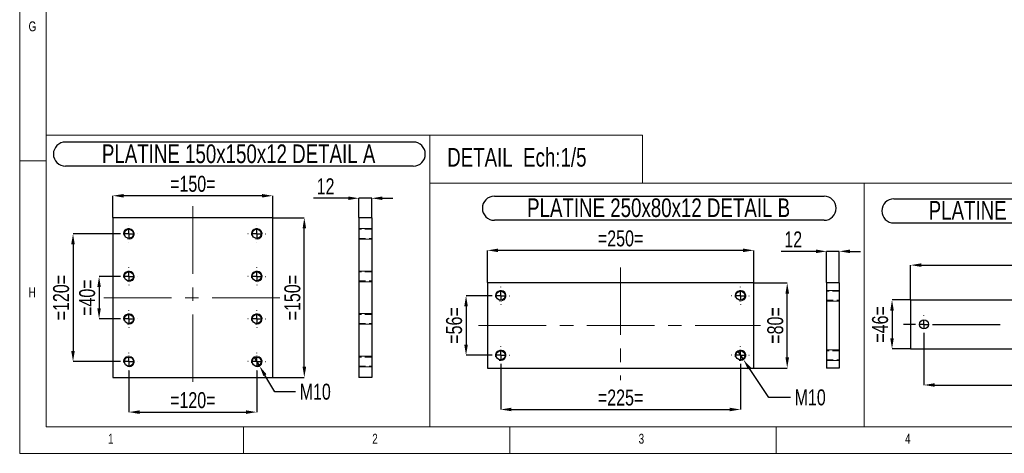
# Model space of a CAD drawing. Header units: millimetres. Extents: x 5 to 3649, y 4 to 418.
# Tile 1 of 105: x 5 to 190, y 5 to 87. Entities that reach past the tile are written whole.
import ezdxf

# ---------------------------------------------------------------- set-up
doc = ezdxf.new("R2010")
doc.units = ezdxf.units.MM
doc.header["$PDSIZE"] = -1
doc.linetypes.add('CENTERX2', pattern=[20.32, 12.7, -2.54, 2.54, -2.54])
doc.linetypes.add('HIDDEN', pattern=[1.905, 1.27, -0.635])
for name, color, linetype in [('COTES', 1, 'Continuous'), ('NOTES', 6, 'Continuous'), ('TRAIT-FINS', 9, 'Continuous'), ('TRAIT-MIXTES', 3, 'CENTERX2'), ('TRAIT-TIRET', 2, 'HIDDEN')]:
    doc.layers.add(name, color=color, linetype=linetype)
doc.layers.add('TRAIT-FORT', color=4, linetype='Continuous', lineweight=25)
doc.styles.add('SLDTEXTSTYLE0', font='TXT', dxfattribs={"width": 0.75})
doc.dimstyles.new('SLDDIMSTYLE3', dxfattribs={"dimtxt": 3, "dimasz": 2, "dimexe": 0, "dimexo": 0.0625, "dimgap": 0.75, "dimtad": 1, "dimdec": 0, "dimlfac": 5, "dimrnd": 1e-09, "dimzin": 12, "dimdsep": 46, "dimtxsty": 'SLDTEXTSTYLE0', "dimsah": 1, "dimcen": 0.09, "dimadec": 0, "dimazin": 3, "dimtfac": 1, "dimtdec": 0, "dimtmove": 0, "dimatfit": 0, "dimfxl": 1, "dimfrac": 2, "dimtolj": 1, "dimtzin": 12, "dimarcsym": 0})
doc.dimstyles.new('SLDDIMSTYLE4', dxfattribs={"dimtxt": 3, "dimasz": 2, "dimexe": 0, "dimexo": 0.0625, "dimgap": 0.75, "dimtad": 1, "dimdec": 0, "dimlfac": 5, "dimrnd": 1e-09, "dimzin": 12, "dimdsep": 46, "dimtxsty": 'SLDTEXTSTYLE0', "dimsah": 1, "dimcen": 0.09, "dimadec": 0, "dimazin": 3, "dimtfac": 1, "dimtdec": 0, "dimtofl": 0, "dimtmove": 0, "dimatfit": 3, "dimfxl": 1, "dimfrac": 2, "dimtolj": 1, "dimtzin": 12, "dimarcsym": 0})
doc.dimstyles.new('SLDDIMSTYLE5', dxfattribs={"dimtxt": 3, "dimasz": 2, "dimexe": 0, "dimexo": 0.0625, "dimgap": 0.75, "dimtad": 0, "dimtih": 1, "dimtoh": 1, "dimdec": 0, "dimlfac": 5, "dimrnd": 1e-09, "dimzin": 12, "dimdsep": 46, "dimtxsty": 'SLDTEXTSTYLE0', "dimblk1": 'NONE', "dimsah": 1, "dimcen": 0, "dimadec": 0, "dimazin": 3, "dimtfac": 1, "dimtdec": 0, "dimtmove": 0, "dimatfit": 3, "dimldrblk": 'NONE', "dimfxl": 1, "dimfrac": 2, "dimtolj": 1, "dimtzin": 12, "dimarcsym": 0})

# ---------------------------------------------------------------- blocks, each defined once
blk = doc.blocks.new('_D_29')
at = {"layer": 'COTES', "color": 0, "lineweight": -2, "transparency": 16777216}
for p, q in [((23.78, 38.26), (19.9, 38.26)), ((19.9, 36.26), (19.9, 32.26)), ((23.78, 30.26), (19.9, 30.26))]:
    blk.add_line(p, q, dxfattribs=at)
at = {"layer": 'COTES', "color": 0, "transparency": 16777216}
for points in [[(19.57, 36.26), (20.23, 36.26), (19.9, 38.26)], [(19.57, 32.26), (20.23, 32.26), (19.9, 30.26)]]:
    blk.add_solid(points, dxfattribs=at)
at = {"layer": 'Defpoints', "color": 0, "transparency": 16777216}
for p in [(23.84, 38.26), (19.9, 30.26), (23.84, 30.26)]:
    blk.add_point(p, dxfattribs=at)
at = {"layer": 'COTES', "color": 0, "transparency": 16777216, "insert": (16.15, 34.26), "char_height": 3, "attachment_point": 2, "rotation": 90, "style": 'SLDTEXTSTYLE0'}
blk.add_mtext('\\A1;=40=', dxfattribs=at)
blk = doc.blocks.new('_D_30')
at = {"layer": 'COTES', "color": 0, "lineweight": -2, "transparency": 16777216}
for p, q in [((23.78, 46.26), (15.01, 46.26)), ((15.01, 44.26), (15.01, 24.26)), ((23.78, 22.26), (15.01, 22.26))]:
    blk.add_line(p, q, dxfattribs=at)
at = {"layer": 'COTES', "color": 0, "transparency": 16777216}
for points in [[(14.67, 44.26), (15.34, 44.26), (15.01, 46.26)], [(14.67, 24.26), (15.34, 24.26), (15.01, 22.26)]]:
    blk.add_solid(points, dxfattribs=at)
at = {"layer": 'Defpoints', "color": 0, "transparency": 16777216}
for p in [(23.84, 46.26), (15.01, 22.26), (23.84, 22.26)]:
    blk.add_point(p, dxfattribs=at)
at = {"layer": 'COTES', "color": 0, "transparency": 16777216, "insert": (11.26, 34.26), "char_height": 3, "attachment_point": 2, "rotation": 90, "style": 'SLDTEXTSTYLE0'}
blk.add_mtext('\\A1;=120=', dxfattribs=at)
blk = doc.blocks.new('_D_31')
at = {"layer": 'COTES', "color": 0, "lineweight": -2, "transparency": 16777216}
for p, q in [((25.49, 20.54), (25.49, 12.75)), ((49.49, 20.54), (49.49, 12.75)), ((27.49, 12.75), (47.49, 12.75))]:
    blk.add_line(p, q, dxfattribs=at)
at = {"layer": 'COTES', "color": 0, "transparency": 16777216}
for points in [[(27.49, 13.08), (27.49, 12.41), (25.49, 12.75)], [(47.49, 13.08), (47.49, 12.41), (49.49, 12.75)]]:
    blk.add_solid(points, dxfattribs=at)
at = {"layer": 'Defpoints', "color": 0, "transparency": 16777216}
for p in [(25.49, 20.61), (49.49, 20.61), (49.49, 12.75)]:
    blk.add_point(p, dxfattribs=at)
at = {"layer": 'COTES', "color": 0, "transparency": 16777216, "insert": (37.49, 16.5), "char_height": 3, "attachment_point": 2, "style": 'SLDTEXTSTYLE0'}
blk.add_mtext('\\A1;=120=', dxfattribs=at)
blk = doc.blocks.new('_D_32')
at = {"layer": 'COTES', "color": 0, "lineweight": -2, "transparency": 16777216}
for p, q in [((22.49, 49.32), (22.49, 53.41)), ((50.49, 53.41), (24.49, 53.41)), ((52.49, 49.32), (52.49, 53.41))]:
    blk.add_line(p, q, dxfattribs=at)
at = {"layer": 'COTES', "color": 0, "transparency": 16777216}
for points in [[(24.49, 53.74), (24.49, 53.08), (22.49, 53.41)], [(50.49, 53.74), (50.49, 53.08), (52.49, 53.41)]]:
    blk.add_solid(points, dxfattribs=at)
at = {"layer": 'Defpoints', "color": 0, "transparency": 16777216}
for p in [(22.49, 53.41), (22.49, 49.26), (52.49, 49.26)]:
    blk.add_point(p, dxfattribs=at)
at = {"layer": 'COTES', "color": 0, "transparency": 16777216, "insert": (37.49, 57.16), "char_height": 3, "attachment_point": 2, "style": 'SLDTEXTSTYLE0'}
blk.add_mtext('\\A1;=150=', dxfattribs=at)
blk = doc.blocks.new('_D_33')
at = {"layer": 'COTES', "color": 0, "lineweight": -2, "transparency": 16777216}
for p, q in [((48.97, 23.11), (50.01, 21.4)), ((52.9, 16.59), (51.04, 19.68)), ((56.79, 16.59), (52.9, 16.59))]:
    blk.add_line(p, q, dxfattribs=at)
at = {"layer": 'COTES', "color": 0, "transparency": 16777216}
blk.add_solid([(51.32, 19.86), (50.75, 19.51), (50.01, 21.4)], dxfattribs=at)
at = {"layer": 'Defpoints', "color": 0, "transparency": 16777216}
for p in [(48.97, 23.11), (50.01, 21.4)]:
    blk.add_point(p, dxfattribs=at)
at = {"layer": 'COTES', "color": 0, "transparency": 16777216, "insert": (57.54, 18.09), "char_height": 3, "attachment_point": 1, "style": 'SLDTEXTSTYLE0'}
blk.add_mtext('\\A1;M10', dxfattribs=at)
blk = doc.blocks.new('_None')
blk = doc.blocks.new('_D_34')
at = {"layer": 'COTES', "color": 0, "lineweight": -2, "transparency": 16777216}
for p, q in [((52.55, 49.26), (58.42, 49.26)), ((58.42, 21.26), (58.42, 47.26)), ((52.55, 19.26), (58.42, 19.26))]:
    blk.add_line(p, q, dxfattribs=at)
at = {"layer": 'COTES', "color": 0, "transparency": 16777216}
for points in [[(58.09, 47.26), (58.76, 47.26), (58.42, 49.26)], [(58.09, 21.26), (58.76, 21.26), (58.42, 19.26)]]:
    blk.add_solid(points, dxfattribs=at)
at = {"layer": 'Defpoints', "color": 0, "transparency": 16777216}
for p in [(52.49, 49.26), (58.42, 49.26), (52.49, 19.26)]:
    blk.add_point(p, dxfattribs=at)
at = {"layer": 'COTES', "color": 0, "transparency": 16777216, "insert": (54.67, 34.26), "char_height": 3, "attachment_point": 2, "rotation": 90, "style": 'SLDTEXTSTYLE0'}
blk.add_mtext('\\A1;=150=', dxfattribs=at)
blk = doc.blocks.new('SW_NOTE_3')
at = {"layer": 'NOTES', "color": 0}
for p, q in [((-0.07, 4.97), (65.21, 4.97)), ((65.21, 0.44), (-0.07, 0.44))]:
    blk.add_line(p, q, dxfattribs=at)
for centre, start, end in [((-0.07, 2.7), 90, 270), ((65.21, 2.7), 270, 90)]:
    blk.add_arc(centre, 2.26, start, end, dxfattribs=at)
at = {"layer": 'NOTES', "color": 0, "insert": (32.43, 4.51), "char_height": 3.5, "attachment_point": 2, "style": 'SLDTEXTSTYLE0'}
blk.add_mtext('PLATINE 150x150x12 DETAIL A', dxfattribs=at)
blk = doc.blocks.new('SW_CENTERMARKSYMBOL_7')
at = {"layer": 'TRAIT-MIXTES', "color": 0}
for p, q in [((-1.6, 0), (-1.65, 0)), ((0, 0), (-0.8, 0)), ((0, 1.6), (0, 1.65)), ((0, 0), (0, 0.8)), ((0, 0), (0, -0.8)), ((0, 0), (0.8, 0)), ((1.6, 0), (1.65, 0)), ((0, -1.6), (0, -1.65))]:
    blk.add_line(p, q, dxfattribs=at)
blk = doc.blocks.new('SW_CENTERMARKSYMBOL_8')
at = {"layer": 'TRAIT-MIXTES', "color": 0}
for p, q in [((-1.6, 0), (-1.65, 0)), ((0, 0), (-0.8, 0)), ((0, 1.6), (0, 1.65)), ((0, 0), (0, 0.8)), ((0, 0), (0, -0.8)), ((0, 0), (0.8, 0)), ((1.6, 0), (1.65, 0)), ((0, -1.6), (0, -1.65))]:
    blk.add_line(p, q, dxfattribs=at)
blk = doc.blocks.new('SW_CENTERMARKSYMBOL_9')
at = {"layer": 'TRAIT-MIXTES', "color": 0}
for p, q in [((-1.6, 0), (-1.65, 0)), ((0, 0), (-0.8, 0)), ((0, 1.6), (0, 1.65)), ((0, 0), (0, 0.8)), ((0, 0), (0, -0.8)), ((0, 0), (0.8, 0)), ((1.6, 0), (1.65, 0)), ((0, -1.6), (0, -1.65))]:
    blk.add_line(p, q, dxfattribs=at)
blk = doc.blocks.new('SW_CENTERMARKSYMBOL_10')
at = {"layer": 'TRAIT-MIXTES', "color": 0}
for p, q in [((-1.6, 0), (-1.65, 0)), ((0, 0), (-0.8, 0)), ((0, 1.6), (0, 1.65)), ((0, 0), (0, 0.8)), ((0, 0), (0, -0.8)), ((0, 0), (0.8, 0)), ((1.6, 0), (1.65, 0)), ((0, -1.6), (0, -1.65))]:
    blk.add_line(p, q, dxfattribs=at)
blk = doc.blocks.new('SW_CENTERMARKSYMBOL_11')
at = {"layer": 'TRAIT-MIXTES', "color": 0}
for p, q in [((-1.6, 0), (-1.65, 0)), ((0, 0), (-0.8, 0)), ((0, 1.6), (0, 1.65)), ((0, 0), (0, 0.8)), ((0, 0), (0, -0.8)), ((0, 0), (0.8, 0)), ((1.6, 0), (1.65, 0)), ((0, -1.6), (0, -1.65))]:
    blk.add_line(p, q, dxfattribs=at)
blk = doc.blocks.new('SW_CENTERMARKSYMBOL_12')
at = {"layer": 'TRAIT-MIXTES', "color": 0}
for p, q in [((-1.6, 0), (-1.65, 0)), ((0, 0), (-0.8, 0)), ((0, 1.6), (0, 1.65)), ((0, 0), (0, 0.8)), ((0, 0), (0, -0.8)), ((0, 0), (0.8, 0)), ((1.6, 0), (1.65, 0)), ((0, -1.6), (0, -1.65))]:
    blk.add_line(p, q, dxfattribs=at)
blk = doc.blocks.new('SW_CENTERMARKSYMBOL_13')
at = {"layer": 'TRAIT-MIXTES', "color": 0}
for p, q in [((-1.6, 0), (-1.65, 0)), ((0, 0), (-0.8, 0)), ((0, 1.6), (0, 1.65)), ((0, 0), (0, 0.8)), ((0, 0), (0, -0.8)), ((0, 0), (0.8, 0)), ((1.6, 0), (1.65, 0)), ((0, -1.6), (0, -1.65))]:
    blk.add_line(p, q, dxfattribs=at)
blk = doc.blocks.new('SW_CENTERMARKSYMBOL_14')
at = {"layer": 'TRAIT-MIXTES', "color": 0}
for p, q in [((-1.6, 0), (-1.65, 0)), ((0, 0), (-0.8, 0)), ((0, 1.6), (0, 1.65)), ((0, 0), (0, 0.8)), ((0, 0), (0, -0.8)), ((0, 0), (0.8, 0)), ((1.6, 0), (1.65, 0)), ((0, -1.6), (0, -1.65))]:
    blk.add_line(p, q, dxfattribs=at)
blk = doc.blocks.new('_D_35')
at = {"layer": 'COTES', "color": 0, "lineweight": -2, "transparency": 16777216}
for p, q in [((93.56, 34.63), (88.77, 34.63)), ((88.77, 32.63), (88.77, 25.43)), ((93.56, 23.43), (88.77, 23.43))]:
    blk.add_line(p, q, dxfattribs=at)
at = {"layer": 'COTES', "color": 0, "transparency": 16777216}
for points in [[(88.44, 32.63), (89.11, 32.63), (88.77, 34.63)], [(88.44, 25.43), (89.11, 25.43), (88.77, 23.43)]]:
    blk.add_solid(points, dxfattribs=at)
at = {"layer": 'Defpoints', "color": 0, "transparency": 16777216}
for p in [(93.63, 34.63), (88.77, 23.43), (93.63, 23.43)]:
    blk.add_point(p, dxfattribs=at)
at = {"layer": 'COTES', "color": 0, "transparency": 16777216, "insert": (85.02, 29.03), "char_height": 3, "attachment_point": 2, "rotation": 90, "style": 'SLDTEXTSTYLE0'}
blk.add_mtext('\\A1;=56=', dxfattribs=at)
blk = doc.blocks.new('_D_36')
at = {"layer": 'COTES', "color": 0, "lineweight": -2, "transparency": 16777216}
for p, q in [((95.28, 21.71), (95.28, 13.24)), ((140.28, 21.71), (140.28, 13.24)), ((97.28, 13.24), (138.28, 13.24))]:
    blk.add_line(p, q, dxfattribs=at)
at = {"layer": 'COTES', "color": 0, "transparency": 16777216}
for points in [[(97.28, 13.57), (97.28, 12.91), (95.28, 13.24)], [(138.28, 13.57), (138.28, 12.91), (140.28, 13.24)]]:
    blk.add_solid(points, dxfattribs=at)
at = {"layer": 'Defpoints', "color": 0, "transparency": 16777216}
for p in [(95.28, 21.78), (140.28, 21.78), (140.28, 13.24)]:
    blk.add_point(p, dxfattribs=at)
at = {"layer": 'COTES', "color": 0, "transparency": 16777216, "insert": (117.78, 16.99), "char_height": 3, "attachment_point": 2, "style": 'SLDTEXTSTYLE0'}
blk.add_mtext('\\A1;=225=', dxfattribs=at)
blk = doc.blocks.new('_D_37')
at = {"layer": 'COTES', "color": 0, "lineweight": -2, "transparency": 16777216}
for p, q in [((92.78, 37.09), (92.78, 43.15)), ((140.78, 43.15), (94.78, 43.15)), ((142.78, 37.09), (142.78, 43.15))]:
    blk.add_line(p, q, dxfattribs=at)
at = {"layer": 'COTES', "color": 0, "transparency": 16777216}
for points in [[(94.78, 43.48), (94.78, 42.82), (92.78, 43.15)], [(140.78, 43.48), (140.78, 42.82), (142.78, 43.15)]]:
    blk.add_solid(points, dxfattribs=at)
at = {"layer": 'Defpoints', "color": 0, "transparency": 16777216}
for p in [(92.78, 43.15), (92.78, 37.03), (142.78, 37.03)]:
    blk.add_point(p, dxfattribs=at)
at = {"layer": 'COTES', "color": 0, "transparency": 16777216, "insert": (117.78, 46.9), "char_height": 3, "attachment_point": 2, "style": 'SLDTEXTSTYLE0'}
blk.add_mtext('\\A1;=250=', dxfattribs=at)
blk = doc.blocks.new('_D_38')
at = {"layer": 'COTES', "color": 0, "lineweight": -2, "transparency": 16777216}
for p, q in [((142.84, 37.03), (149.05, 37.03)), ((149.05, 23.03), (149.05, 35.03)), ((142.84, 21.03), (149.05, 21.03))]:
    blk.add_line(p, q, dxfattribs=at)
at = {"layer": 'COTES', "color": 0, "transparency": 16777216}
for points in [[(148.72, 35.03), (149.39, 35.03), (149.05, 37.03)], [(148.72, 23.03), (149.39, 23.03), (149.05, 21.03)]]:
    blk.add_solid(points, dxfattribs=at)
at = {"layer": 'Defpoints', "color": 0, "transparency": 16777216}
for p in [(142.78, 37.03), (149.05, 37.03), (142.78, 21.03)]:
    blk.add_point(p, dxfattribs=at)
at = {"layer": 'COTES', "color": 0, "transparency": 16777216, "insert": (145.3, 29.03), "char_height": 3, "attachment_point": 2, "rotation": 90, "style": 'SLDTEXTSTYLE0'}
blk.add_mtext('\\A1;=80=', dxfattribs=at)
blk = doc.blocks.new('_D_39')
at = {"layer": 'COTES', "color": 0, "lineweight": -2, "transparency": 16777216}
for p, q in [((139.71, 24.25), (140.84, 22.6)), ((145.62, 15.52), (141.96, 20.94)), ((149.68, 15.52), (145.62, 15.52))]:
    blk.add_line(p, q, dxfattribs=at)
at = {"layer": 'COTES', "color": 0, "transparency": 16777216}
blk.add_solid([(142.23, 21.13), (141.68, 20.75), (140.84, 22.6)], dxfattribs=at)
at = {"layer": 'Defpoints', "color": 0, "transparency": 16777216}
for p in [(139.71, 24.25), (140.84, 22.6)]:
    blk.add_point(p, dxfattribs=at)
at = {"layer": 'COTES', "color": 0, "transparency": 16777216, "insert": (150.43, 17.02), "char_height": 3, "attachment_point": 1, "style": 'SLDTEXTSTYLE0'}
blk.add_mtext('\\A1;M10', dxfattribs=at)
blk = doc.blocks.new('SW_NOTE_4')
at = {"layer": 'NOTES', "color": 0}
for p, q in [((-0.09, 4.92), (61.79, 4.92)), ((61.79, 0.4), (-0.09, 0.4))]:
    blk.add_line(p, q, dxfattribs=at)
for centre, start, end in [((-0.09, 2.66), 90, 270), ((61.79, 2.66), 270, 90)]:
    blk.add_arc(centre, 2.26, start, end, dxfattribs=at)
at = {"layer": 'NOTES', "color": 0, "insert": (30.73, 4.51), "char_height": 3.5, "attachment_point": 2, "style": 'SLDTEXTSTYLE0'}
blk.add_mtext('PLATINE 250x80x12 DETAIL B', dxfattribs=at)
blk = doc.blocks.new('SW_CENTERMARKSYMBOL_15')
at = {"layer": 'TRAIT-MIXTES', "color": 0}
for p, q in [((-1.6, 0), (-1.65, 0)), ((0, 0), (-0.8, 0)), ((0, 1.6), (0, 1.65)), ((0, 0), (0, 0.8)), ((0, 0), (0, -0.8)), ((0, 0), (0.8, 0)), ((1.6, 0), (1.65, 0)), ((0, -1.6), (0, -1.65))]:
    blk.add_line(p, q, dxfattribs=at)
blk = doc.blocks.new('SW_CENTERMARKSYMBOL_16')
at = {"layer": 'TRAIT-MIXTES', "color": 0}
for p, q in [((-1.6, 0), (-1.65, 0)), ((0, 0), (-0.8, 0)), ((0, 1.6), (0, 1.65)), ((0, 0), (0, 0.8)), ((0, 0), (0, -0.8)), ((0, 0), (0.8, 0)), ((1.6, 0), (1.65, 0)), ((0, -1.6), (0, -1.65))]:
    blk.add_line(p, q, dxfattribs=at)
blk = doc.blocks.new('SW_CENTERMARKSYMBOL_17')
at = {"layer": 'TRAIT-MIXTES', "color": 0}
for p, q in [((-1.6, 0), (-1.65, 0)), ((0, 0), (-0.8, 0)), ((0, 1.6), (0, 1.65)), ((0, 0), (0, 0.8)), ((0, 0), (0, -0.8)), ((0, 0), (0.8, 0)), ((1.6, 0), (1.65, 0)), ((0, -1.6), (0, -1.65))]:
    blk.add_line(p, q, dxfattribs=at)
blk = doc.blocks.new('SW_CENTERMARKSYMBOL_18')
at = {"layer": 'TRAIT-MIXTES', "color": 0}
for p, q in [((-1.6, 0), (-1.65, 0)), ((0, 0), (-0.8, 0)), ((0, 1.6), (0, 1.65)), ((0, 0), (0, 0.8)), ((0, 0), (0, -0.8)), ((0, 0), (0.8, 0)), ((1.6, 0), (1.65, 0)), ((0, -1.6), (0, -1.65))]:
    blk.add_line(p, q, dxfattribs=at)
blk = doc.blocks.new('_D_44')
at = {"layer": 'COTES', "color": 0, "lineweight": -2, "transparency": 16777216}
for p, q in [((172.15, 33.83), (168.72, 33.83)), ((168.72, 31.83), (168.72, 26.63)), ((172.15, 24.63), (168.72, 24.63))]:
    blk.add_line(p, q, dxfattribs=at)
at = {"layer": 'COTES', "color": 0, "transparency": 16777216}
for points in [[(168.39, 31.83), (169.06, 31.83), (168.72, 33.83)], [(168.39, 26.63), (169.06, 26.63), (168.72, 24.63)]]:
    blk.add_solid(points, dxfattribs=at)
at = {"layer": 'Defpoints', "color": 0, "transparency": 16777216}
for p in [(172.22, 33.83), (168.72, 24.63), (172.22, 24.63)]:
    blk.add_point(p, dxfattribs=at)
at = {"layer": 'COTES', "color": 0, "transparency": 16777216, "insert": (164.97, 29.23), "char_height": 3, "attachment_point": 2, "rotation": 90, "style": 'SLDTEXTSTYLE0'}
blk.add_mtext('\\A1;=46=', dxfattribs=at)
blk = doc.blocks.new('_D_45')
at = {"layer": 'COTES', "color": 0, "lineweight": -2, "transparency": 16777216}
for p, q in [((172.22, 33.89), (172.22, 40.37)), ((174.22, 40.37), (220.22, 40.37)), ((222.22, 33.89), (222.22, 40.37))]:
    blk.add_line(p, q, dxfattribs=at)
at = {"layer": 'COTES', "color": 0, "transparency": 16777216}
for points in [[(174.22, 40.71), (174.22, 40.04), (172.22, 40.37)], [(220.22, 40.71), (220.22, 40.04), (222.22, 40.37)]]:
    blk.add_solid(points, dxfattribs=at)
at = {"layer": 'Defpoints', "color": 0, "transparency": 16777216}
for p in [(222.22, 40.37), (172.22, 33.83), (222.22, 33.83)]:
    blk.add_point(p, dxfattribs=at)
at = {"layer": 'COTES', "color": 0, "transparency": 16777216, "insert": (197.22, 44.12), "char_height": 3, "attachment_point": 2, "style": 'SLDTEXTSTYLE0'}
blk.add_mtext('\\A1;=250=', dxfattribs=at)
blk = doc.blocks.new('_D_46')
at = {"layer": 'COTES', "color": 0, "lineweight": -2, "transparency": 16777216}
for p, q in [((174.72, 27.52), (174.72, 17.84)), ((219.72, 27.52), (219.72, 17.84)), ((176.72, 17.84), (217.72, 17.84))]:
    blk.add_line(p, q, dxfattribs=at)
at = {"layer": 'COTES', "color": 0, "transparency": 16777216}
for points in [[(176.72, 18.18), (176.72, 17.51), (174.72, 17.84)], [(217.72, 18.18), (217.72, 17.51), (219.72, 17.84)]]:
    blk.add_solid(points, dxfattribs=at)
at = {"layer": 'Defpoints', "color": 0, "transparency": 16777216}
for p in [(174.72, 27.58), (219.72, 27.58), (219.72, 17.84)]:
    blk.add_point(p, dxfattribs=at)
at = {"layer": 'COTES', "color": 0, "transparency": 16777216, "insert": (197.22, 21.59), "char_height": 3, "attachment_point": 2, "style": 'SLDTEXTSTYLE0'}
blk.add_mtext('\\A1;=225=', dxfattribs=at)
blk = doc.blocks.new('SW_NOTE_6')
at = {"layer": 'NOTES', "color": 0}
for p, q in [((-0.09, 4.9), (62.8, 4.9)), ((62.8, 0.37), (-0.09, 0.37))]:
    blk.add_line(p, q, dxfattribs=at)
for centre, start, end in [((-0.09, 2.64), 90, 270), ((62.8, 2.64), 270, 90)]:
    blk.add_arc(centre, 2.26, start, end, dxfattribs=at)
at = {"layer": 'NOTES', "color": 0, "insert": (31.23, 4.51), "char_height": 3.5, "attachment_point": 2, "style": 'SLDTEXTSTYLE0'}
blk.add_mtext('PLATINE 250x46x12 DETAIL C', dxfattribs=at)
blk = doc.blocks.new('SW_CENTERMARKSYMBOL_24')
at = {"layer": 'TRAIT-MIXTES', "color": 0}
for p, q in [((-1.6, 0), (-3.85, 0)), ((0, 0), (-0.8, 0)), ((0, 1.6), (0, 1.65)), ((0, 0), (0, 0.8)), ((0, 0), (0, -0.8)), ((0, 0), (0.8, 0)), ((1.6, 0), (42.98, 0)), ((0, -1.6), (0, -1.65))]:
    blk.add_line(p, q, dxfattribs=at)
blk = doc.blocks.new('_D_48')
at = {"layer": 'COTES', "color": 0, "lineweight": -2, "transparency": 16777216}
for p, q in [((66.66, 52.94), (60.16, 52.94)), ((68.66, 49.32), (68.66, 52.94)), ((71.06, 52.94), (68.66, 52.94)), ((71.06, 49.32), (71.06, 52.94)), ((73.06, 52.94), (75.06, 52.94))]:
    blk.add_line(p, q, dxfattribs=at)
at = {"layer": 'COTES', "color": 0, "transparency": 16777216}
for points in [[(66.66, 53.27), (66.66, 52.61), (68.66, 52.94)], [(73.06, 53.27), (73.06, 52.61), (71.06, 52.94)]]:
    blk.add_solid(points, dxfattribs=at)
at = {"layer": 'Defpoints', "color": 0, "transparency": 16777216}
for p in [(68.66, 52.94), (68.66, 49.26), (71.06, 49.26)]:
    blk.add_point(p, dxfattribs=at)
at = {"layer": 'COTES', "color": 0, "transparency": 16777216, "insert": (62.41, 56.69), "char_height": 3, "attachment_point": 2, "style": 'SLDTEXTSTYLE0'}
blk.add_mtext('\\A1;12', dxfattribs=at)
blk = doc.blocks.new('_D_49')
at = {"layer": 'COTES', "color": 0, "lineweight": -2, "transparency": 16777216}
for p, q in [((154.43, 42.96), (147.93, 42.96)), ((156.43, 37.09), (156.43, 42.96)), ((158.83, 42.96), (156.43, 42.96)), ((158.83, 37.09), (158.83, 42.96)), ((160.83, 42.96), (162.83, 42.96))]:
    blk.add_line(p, q, dxfattribs=at)
at = {"layer": 'COTES', "color": 0, "transparency": 16777216}
for points in [[(154.43, 43.3), (154.43, 42.63), (156.43, 42.96)], [(160.83, 43.3), (160.83, 42.63), (158.83, 42.96)]]:
    blk.add_solid(points, dxfattribs=at)
at = {"layer": 'Defpoints', "color": 0, "transparency": 16777216}
for p in [(156.43, 42.96), (156.43, 37.03), (158.83, 37.03)]:
    blk.add_point(p, dxfattribs=at)
at = {"layer": 'COTES', "color": 0, "transparency": 16777216, "insert": (150.18, 46.71), "char_height": 3, "attachment_point": 2, "style": 'SLDTEXTSTYLE0'}
blk.add_mtext('\\A1;12', dxfattribs=at)

msp = doc.modelspace()

# ---------------------------------------------------------------- linework, layer by layer
at = {"lineweight": 18}
for p, q in [((5, 415), (5, 5)), ((10, 410), (10, 10)), ((81.988255, 64.767145), (10, 64.767145)), ((10, 64.767145), (10, 10)), ((81.988255, 64.767145), (81.988255, 10)), ((81.988255, 55.757671), (81.988255, 64.767145)), ((81.988255, 64.767145), (121.867295, 64.767145)), ((121.867295, 55.757671), (121.867295, 64.767145)), ((10, 60), (5, 60)), ((81.988255, 10), (81.988255, 55.757671)), ((81.988255, 55.757671), (163.476796, 55.757671)), ((81.988255, 55.757671), (121.867295, 55.757671)), ((163.476796, 10), (163.476796, 55.757671)), ((163.476796, 10), (163.476796, 55.757671)), ((163.476796, 55.757671), (238.663116, 55.757671)), ((81.988255, 10), (10, 10)), ((10, 10), (584, 10)), ((47, 5), (47, 10)), ((81.988255, 10), (163.476796, 10)), ((97, 10), (97, 5)), ((147, 5), (147, 10)), ((163.476796, 10), (238.663116, 10)), ((5, 5), (589, 5))]:
    msp.add_line(p, q, dxfattribs=at)
at = {"layer": 'TRAIT-FINS', "lineweight": 18}
for p, q in [((71.060118, 47.255463), (68.660118, 47.255463)), ((68.660118, 47.255463), (68.660118, 45.255463)), ((71.060118, 47.255463), (68.660118, 47.255463)), ((68.660118, 47.255463), (68.660118, 45.255463)), ((71.060118, 45.255463), (68.660118, 45.255463)), ((71.060118, 45.255463), (68.660118, 45.255463)), ((71.060118, 39.255463), (68.660118, 39.255463)), ((68.660118, 39.255463), (68.660118, 37.255463)), ((71.060118, 39.255463), (68.660118, 39.255463)), ((68.660118, 39.255463), (68.660118, 37.255463)), ((71.060118, 37.255463), (68.660118, 37.255463)), ((71.060118, 37.255463), (68.660118, 37.255463)), ((158.83151, 35.625724), (156.43151, 35.625724)), ((156.43151, 35.625724), (156.43151, 33.625724)), ((158.83151, 35.625724), (156.43151, 35.625724)), ((156.43151, 35.625724), (156.43151, 33.625724)), ((158.83151, 33.625724), (156.43151, 33.625724)), ((158.83151, 33.625724), (156.43151, 33.625724)), ((71.060118, 31.255463), (68.660118, 31.255463)), ((68.660118, 31.255463), (68.660118, 29.255463)), ((71.060118, 31.255463), (68.660118, 31.255463)), ((68.660118, 31.255463), (68.660118, 29.255463)), ((71.060118, 29.255463), (68.660118, 29.255463)), ((71.060118, 29.255463), (68.660118, 29.255463)), ((158.83151, 24.425724), (156.43151, 24.425724)), ((156.43151, 24.425724), (156.43151, 22.425724)), ((158.83151, 24.425724), (156.43151, 24.425724)), ((156.43151, 24.425724), (156.43151, 22.425724)), ((71.060118, 23.255463), (68.660118, 23.255463)), ((68.660118, 23.255463), (68.660118, 21.255463)), ((71.060118, 23.255463), (68.660118, 23.255463)), ((68.660118, 23.255463), (68.660118, 21.255463)), ((158.83151, 22.425724), (156.43151, 22.425724)), ((158.83151, 22.425724), (156.43151, 22.425724)), ((71.060118, 21.255463), (68.660118, 21.255463)), ((71.060118, 21.255463), (68.660118, 21.255463))]:
    msp.add_line(p, q, dxfattribs=at)
for centre in [(25.490268, 46.255463), (49.490268, 46.255463), (25.490268, 38.255463), (49.490268, 38.255463), (95.275104, 34.625724), (140.275104, 34.625724), (25.490268, 30.255463), (49.490268, 30.255463), (95.275104, 23.425724), (140.275104, 23.425724), (25.490268, 22.255463), (49.490268, 22.255463)]:
    msp.add_arc(centre, 1, 255, 195, dxfattribs=at)
at = {"layer": 'TRAIT-FORT', "lineweight": 25}
for p, q in [((22.49027, 49.255226), (22.49027, 19.255684)), ((52.490268, 49.255226), (22.49027, 49.255226)), ((52.490268, 19.255684), (52.490268, 49.255226)), ((71.060119, 49.255226), (68.660118, 49.255226)), ((68.660118, 49.255226), (68.660118, 19.255684)), ((71.060119, 49.255226), (71.060119, 19.255684)), ((92.775102, 37.025518), (92.775102, 21.025914)), ((142.775102, 37.025518), (92.775102, 37.025518)), ((142.775102, 21.025914), (142.775102, 37.025518)), ((158.83151, 37.025518), (156.43151, 37.025518)), ((156.43151, 37.025518), (156.43151, 21.025914)), ((158.83151, 37.025518), (158.83151, 21.025914)), ((172.217286, 33.830836), (172.217286, 24.630549)), ((172.217286, 33.830836), (222.217286, 33.830836)), ((172.217286, 24.630549), (222.217286, 24.630549)), ((92.775102, 21.025914), (142.775102, 21.025914)), ((158.83151, 21.025914), (156.43151, 21.025914)), ((22.49027, 19.255684), (52.490268, 19.255684)), ((71.060119, 19.255684), (68.660118, 19.255684))]:
    msp.add_line(p, q, dxfattribs=at)
for centre in [(25.490268, 46.255463), (49.490268, 46.255463), (25.490268, 38.255463), (49.490268, 38.255463), (95.275104, 34.625724), (140.275104, 34.625724), (25.490268, 30.255463), (49.490268, 30.255463), (174.717288, 29.230798), (95.275104, 23.425724), (140.275104, 23.425724), (25.490268, 22.255463), (49.490268, 22.255463)]:
    msp.add_circle(centre, 0.85, dxfattribs=at)
at = {"layer": 'TRAIT-MIXTES', "lineweight": 18}
for p, q in [((37.490268, 51.43783), (37.490268, 17.636339)), ((117.775104, 39.942818), (117.775104, 18.773038)), ((20.796663, 34.255463), (54.035243, 34.255463)), ((91.138592, 29.025724), (144.024552, 29.025724))]:
    msp.add_line(p, q, dxfattribs=at)
at = {"layer": 'TRAIT-TIRET'}
for p, q in [((71.060119, 47.105263), (68.660118, 47.105263)), ((68.660118, 45.405434), (71.060119, 45.405434)), ((71.060119, 39.105843), (68.660118, 39.105843)), ((68.660118, 37.40525), (71.060119, 37.40525)), ((158.83151, 35.475988), (156.43151, 35.475988)), ((156.43151, 33.775396), (158.83151, 33.775396)), ((71.060119, 31.105659), (68.660118, 31.105659)), ((68.660118, 29.40583), (71.060119, 29.40583)), ((158.83151, 24.276036), (156.43151, 24.276036)), ((71.060119, 23.105476), (68.660118, 23.105476)), ((156.43151, 22.575444), (158.83151, 22.575444)), ((68.660118, 21.405647), (71.060119, 21.405647))]:
    msp.add_line(p, q, dxfattribs=at)

# ---------------------------------------------------------------- block references
at = {"layer": 'NOTES'}
for name, p in [('SW_NOTE_3', (13.658318, 58.546087)), ('SW_NOTE_4', (94.182214, 48.400925)), ('SW_NOTE_6', (169.151263, 47.918921))]:
    msp.add_blockref(name, p, dxfattribs=at)
at = {"layer": 'TRAIT-MIXTES'}
for name, p in [('SW_CENTERMARKSYMBOL_11', (25.490268, 46.255463)), ('SW_CENTERMARKSYMBOL_10', (49.490268, 46.255463)), ('SW_CENTERMARKSYMBOL_12', (25.490268, 38.255463)), ('SW_CENTERMARKSYMBOL_7', (49.490268, 38.255463)), ('SW_CENTERMARKSYMBOL_18', (95.275104, 34.625724)), ('SW_CENTERMARKSYMBOL_16', (140.275104, 34.625724)), ('SW_CENTERMARKSYMBOL_13', (25.490268, 30.255463)), ('SW_CENTERMARKSYMBOL_9', (49.490268, 30.255463)), ('SW_CENTERMARKSYMBOL_24', (174.717288, 29.230798)), ('SW_CENTERMARKSYMBOL_17', (95.275104, 23.425724)), ('SW_CENTERMARKSYMBOL_15', (140.275104, 23.425724)), ('SW_CENTERMARKSYMBOL_14', (25.490268, 22.255463)), ('SW_CENTERMARKSYMBOL_8', (49.490268, 22.255463))]:
    msp.add_blockref(name, p, dxfattribs=at)

# ---------------------------------------------------------------- texts
at = {"layer": 'NOTES', "attachment_point": 1, "style": 'SLDTEXTSTYLE0'}
for s, insert, char_height in [('G', (6.666667, 86.168016), 1.852083), ('DETAIL  Ech:1/5', (85.24014, 62.388466), 3.5), ('H', (6.666667, 36.168016), 1.852083), ('1', (21.583341, 8.668016), 1.852083), ('2', (71.166675, 8.668016), 1.852083), ('3', (121.166675, 8.668016), 1.852083), ('4', (171.166675, 8.668016), 1.852083)]:
    msp.add_mtext(s, dxfattribs=dict(at, insert=insert, char_height=char_height))

# ---------------------------------------------------------------- dimensions: what is measured, and where the dimension line sits
at = {"layer": 'COTES'}
for base, p1, p2, picture, middle in [((22.490268, 53.409268), (52.490268, 49.255463), (22.490268, 49.255463), '_D_32', (37.490268, 53.409268)), ((92.775104, 43.150916), (142.775104, 37.025724), (92.775104, 37.025724), '_D_37', (117.775104, 43.150916)), ((222.217288, 40.374721), (172.217288, 33.830798), (222.217288, 33.830798), '_D_45', (197.217288, 40.374721)), ((219.717288, 17.843124), (174.717288, 27.580798), (219.717288, 27.580798), '_D_46', (197.217288, 17.843124)), ((49.490268, 12.746276), (25.490268, 20.605463), (49.490268, 20.605463), '_D_31', (37.490268, 12.746276))]:
    dim = msp.add_linear_dim(base=base, p1=p1, p2=p2, text='=<>=', dimstyle='SLDDIMSTYLE4', dxfattribs=at)
    dim.commit()
    dim.dimension.update_dxf_attribs({"geometry": picture, "text_midpoint": middle, "dimtype": 160})
for base, p1, p2, picture, middle in [((68.660118, 52.939514), (71.060118, 49.255463), (68.660118, 49.255463), '_D_48', (62.410118, 52.939514)), ((156.43151, 42.964063), (158.83151, 37.025724), (156.43151, 37.025724), '_D_49', (150.18151, 42.964063))]:
    dim = msp.add_linear_dim(base=base, p1=p1, p2=p2, dimstyle='SLDDIMSTYLE3', dxfattribs=at)
    dim.commit()
    dim.dimension.update_dxf_attribs({"geometry": picture, "text_midpoint": middle, "dimtype": 160})
for base, p1, p2, angle, dimstyle, picture, middle in [((58.421679, 49.255463), (52.490268, 19.255463), (52.490268, 49.255463), 90, 'SLDDIMSTYLE4', '_D_34', (58.421679, 34.255463)), ((15.005674, 22.255463), (23.840268, 46.255463), (23.840268, 22.255463), 90, 'SLDDIMSTYLE4', '_D_30', (15.005674, 34.255463)), ((19.900574, 30.255463), (23.840268, 38.255463), (23.840268, 30.255463), 90, 'SLDDIMSTYLE3', '_D_29', (19.900574, 34.255463)), ((149.052556, 37.025724), (142.775104, 21.025724), (142.775104, 37.025724), 90, 'SLDDIMSTYLE4', '_D_38', (149.052556, 29.025724)), ((88.77171, 23.425724), (93.625104, 34.625724), (93.625104, 23.425724), 90, 'SLDDIMSTYLE4', '_D_35', (88.77171, 29.025724)), ((168.72396, 24.630798), (172.217288, 33.830798), (172.217288, 24.630798), 90, 'SLDDIMSTYLE3', '_D_44', (168.72396, 29.230798)), ((140.275104, 13.239906), (95.275104, 21.775724), (140.275104, 21.775724), 0, 'SLDDIMSTYLE4', '_D_36', (117.775104, 13.239906))]:
    dim = msp.add_linear_dim(base=base, p1=p1, p2=p2, angle=angle, text='=<>=', dimstyle=dimstyle, dxfattribs=at)
    dim.commit()
    dim.dimension.update_dxf_attribs({"geometry": picture, "text_midpoint": middle, "dimtype": 160})
for p1, p2, picture, middle in [((139.714916, 24.25409), (140.835291, 22.597358), '_D_39', (152.871208, 15.523242)), ((48.974698, 23.112311), (50.005837, 21.398615), '_D_33', (59.975413, 16.587123))]:
    dim = msp.add_diameter_dim_2p(p1=p1, p2=p2, text='M10', dimstyle='SLDDIMSTYLE5', override={"dimpost": '<>'}, dxfattribs=at)
    dim.commit()
    dim.dimension.update_dxf_attribs({"geometry": picture, "text_midpoint": middle, "dimtype": 163})

doc.saveas('drawing.dxf')
